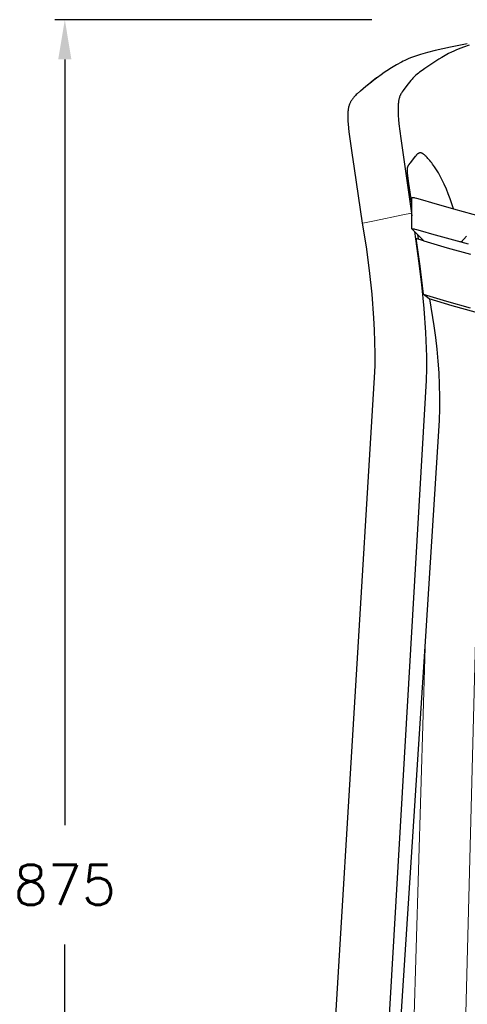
# Model space of a CAD drawing. Extents: x 26775 to 28329, y 10217 to 11900.
# Tile 2 of 6: x 26775 to 27000, y 10712 to 11207. Entities that reach past the tile are written whole.
import ezdxf

# ---------------------------------------------------------------- set-up
doc = ezdxf.new("R2010")
doc.units = 0
doc.header["$LTSCALE"] = 0.5
doc.layers.get('DEFPOINTS').update_dxf_attribs({"linetype": 'CONTINUOUS'})
doc.layers.add('2D$Visibile$Curve', color=7, linetype='CONTINUOUS', lineweight=25, true_color=0x000000)
doc.layers.add('2D$Visibile$Tangenti', color=252, linetype='CONTINUOUS', lineweight=20, true_color=0x696969)
doc.styles.get("Standard").update_dxf_attribs({"font": 'txt.shx', "bigfont": 'bigfont.shx'})
doc.dimstyles.new('STANDARD_ACAD', dxfattribs={"dimtxt": 0.18, "dimasz": 0.18, "dimexe": 0.18, "dimexo": 0.0625, "dimgap": 0.09, "dimtad": 0, "dimtih": 1, "dimtoh": 1, "dimdec": 4, "dimzin": 0, "dimdsep": 46, "dimtxsty": 'Standard', "dimcen": 0.09, "dimadec": 0, "dimazin": 0, "dimtfac": 1, "dimtdec": 4, "dimtofl": 0, "dimtmove": 0, "dimatfit": 3, "dimfxl": 1, "dimtolj": 1, "dimtzin": 0, "dimarcsym": 0})

# ---------------------------------------------------------------- blocks, each defined once
blk = doc.blocks.new('*D354')
at = {"layer": '2D$Visibile$Tangenti', "color": 0, "lineweight": -2, "transparency": 16777216}
for p, q in [((26951.85, 11207.39), (26792.32, 11207.39)), ((26797.32, 11187.39), (26797.32, 10802.22)), ((26797.32, 10357.04), (26797.32, 10742.22)), ((26890.98, 10337.04), (26792.32, 10337.04))]:
    blk.add_line(p, q, dxfattribs=at)
at = {"layer": '2D$Visibile$Tangenti', "color": 0, "transparency": 16777216}
for points in [[(26793.99, 11187.39), (26800.65, 11187.39), (26797.32, 11207.39)], [(26793.99, 10357.04), (26800.65, 10357.04), (26797.32, 10337.04)]]:
    blk.add_solid(points, dxfattribs=at)
at = {"layer": 'DEFPOINTS', "color": 0, "transparency": 16777216}
for p in [(26797.32, 11207.39), (26971.85, 11207.39), (26910.98, 10337.04)]:
    blk.add_point(p, dxfattribs=at)
at = {"layer": '2D$Visibile$Tangenti', "color": 0, "transparency": 16777216, "insert": (26797.32, 10772.22), "char_height": 20, "attachment_point": 5}
blk.add_mtext('\\A1;875', dxfattribs=at)

msp = doc.modelspace()

# ---------------------------------------------------------------- linework, layer by layer
at = {"layer": '2D$Visibile$Curve', "color": 0}
for p, q in [((26991.4, 11193.56), (26983.77, 11191.84)), ((26999.9, 11195.26), (26991.4, 11193.56)), ((26997.97, 11193.52), (26996.64, 11193.03)), ((27000.83, 11194.5), (26997.97, 11193.52)), ((26973.27, 11188.83), (26971.84, 11188.32)), ((26974.79, 11189.35), (26973.27, 11188.83)), ((26976.4, 11189.85), (26974.79, 11189.35)), ((26979.89, 11190.85), (26976.4, 11189.85)), ((26983.77, 11191.84), (26979.89, 11190.85)), ((26987.1, 11188.46), (26985.61, 11187.54)), ((26988.7, 11189.39), (26987.1, 11188.46)), ((26989.55, 11189.85), (26988.7, 11189.39)), ((26990.44, 11190.31), (26989.55, 11189.85)), ((26991.95, 11191.06), (26990.44, 11190.31)), ((26993.03, 11191.55), (26991.95, 11191.06)), ((26994.17, 11192.04), (26993.03, 11191.55)), ((26995.37, 11192.54), (26994.17, 11192.04)), ((26996.64, 11193.03), (26995.37, 11192.54)), ((26964.24, 11184.69), (26961.82, 11183.26)), ((26966.7, 11186.06), (26964.24, 11184.69)), ((26967.58, 11186.49), (26966.7, 11186.06)), ((26966.7, 11186.06), (26966.7, 11186.06)), ((26966.7, 11186.05), (26966.7, 11186.06)), ((26968.51, 11186.93), (26967.58, 11186.49)), ((26969.47, 11187.36), (26968.51, 11186.93)), ((26970.49, 11187.79), (26969.47, 11187.36)), ((26971.84, 11188.32), (26970.49, 11187.79)), ((26985.61, 11187.54), (26978.54, 11182.81)), ((26954.21, 11178.11), (26957.12, 11180.17)), ((26954.22, 11178.11), (26957.12, 11180.17)), ((26959.45, 11181.75), (26957.12, 11180.17)), ((26961.82, 11183.26), (26959.45, 11181.75)), ((26973.11, 11178.64), (26972.75, 11178.28)), ((26973.48, 11179), (26973.11, 11178.64)), ((26973.76, 11179.26), (26973.48, 11179)), ((26974.05, 11179.52), (26973.76, 11179.26)), ((26974.64, 11180.02), (26974.05, 11179.52)), ((26975.26, 11180.5), (26974.64, 11180.02)), ((26975.89, 11180.98), (26975.26, 11180.5)), ((26977.19, 11181.9), (26975.89, 11180.98)), ((26978.54, 11182.81), (26977.19, 11181.9)), ((26946.09, 11171.59), (26948.86, 11173.95)), ((26948.59, 11173.73), (26951.37, 11175.97)), ((26948.86, 11173.95), (26951.7, 11176.22)), ((26951.37, 11175.97), (26954.21, 11178.11)), ((26954.22, 11178.11), (26951.7, 11176.22)), ((26969.48, 11174.3), (26967.59, 11171.81)), ((26970.76, 11175.96), (26969.48, 11174.3)), ((26971.4, 11176.75), (26970.76, 11175.96)), ((26972.06, 11177.53), (26971.4, 11176.75)), ((26972.4, 11177.91), (26972.06, 11177.53)), ((26972.75, 11178.28), (26972.4, 11177.91)), ((26942.96, 11168.61), (26942.77, 11168.39)), ((26943.3, 11168.97), (26942.96, 11168.61)), ((26943.65, 11169.33), (26943.3, 11168.97)), ((26944.03, 11169.71), (26943.65, 11169.33)), ((26944.42, 11170.08), (26944.03, 11169.71)), ((26946.09, 11171.59), (26944.42, 11170.08)), ((26965.84, 11168.64), (26965.77, 11168.41)), ((26965.93, 11168.87), (26965.84, 11168.64)), ((26966.01, 11169.09), (26965.93, 11168.87)), ((26966.1, 11169.3), (26966.01, 11169.09)), ((26966.19, 11169.51), (26966.1, 11169.3)), ((26966.28, 11169.71), (26966.19, 11169.51)), ((26966.38, 11169.91), (26966.28, 11169.71)), ((26966.48, 11170.1), (26966.38, 11169.91)), ((26966.58, 11170.28), (26966.48, 11170.1)), ((26966.69, 11170.46), (26966.58, 11170.28)), ((26966.9, 11170.82), (26966.69, 11170.46)), ((26967.13, 11171.16), (26966.9, 11170.82)), ((26967.59, 11171.81), (26967.13, 11171.16)), ((26940.23, 11163.75), (26940.17, 11163.54)), ((26940.29, 11163.95), (26940.23, 11163.75)), ((26940.35, 11164.15), (26940.29, 11163.95)), ((26940.41, 11164.34), (26940.35, 11164.15)), ((26940.48, 11164.53), (26940.41, 11164.34)), ((26940.54, 11164.71), (26940.48, 11164.53)), ((26940.61, 11164.89), (26940.54, 11164.71)), ((26940.76, 11165.23), (26940.61, 11164.89)), ((26940.91, 11165.56), (26940.76, 11165.23)), ((26941.07, 11165.87), (26940.91, 11165.56)), ((26941.18, 11166.09), (26941.07, 11165.87)), ((26941.3, 11166.3), (26941.18, 11166.09)), ((26941.41, 11166.5), (26941.3, 11166.3)), ((26941.53, 11166.7), (26941.41, 11166.5)), ((26941.7, 11166.96), (26941.53, 11166.7)), ((26941.87, 11167.22), (26941.7, 11166.96)), ((26942.04, 11167.46), (26941.87, 11167.22)), ((26942.22, 11167.7), (26942.04, 11167.46)), ((26942.4, 11167.94), (26942.22, 11167.7)), ((26942.58, 11168.16), (26942.4, 11167.94)), ((26942.77, 11168.39), (26942.58, 11168.16)), ((26965.06, 11163.56), (26965.04, 11162.78)), ((26965.1, 11164.3), (26965.06, 11163.56)), ((26965.15, 11164.99), (26965.1, 11164.3)), ((26965.21, 11165.65), (26965.15, 11164.99)), ((26965.29, 11166.27), (26965.21, 11165.65)), ((26965.34, 11166.57), (26965.29, 11166.27)), ((26965.39, 11166.86), (26965.34, 11166.57)), ((26965.44, 11167.13), (26965.39, 11166.86)), ((26965.5, 11167.41), (26965.44, 11167.13)), ((26965.56, 11167.67), (26965.5, 11167.41)), ((26965.63, 11167.92), (26965.56, 11167.67)), ((26965.7, 11168.17), (26965.63, 11167.92)), ((26965.77, 11168.41), (26965.7, 11168.17)), ((26939.73, 11159.95), (26939.72, 11159.28)), ((26939.72, 11159.28), (26939.72, 11158.59)), ((26939.75, 11160.58), (26939.73, 11159.95)), ((26939.79, 11161.18), (26939.75, 11160.58)), ((26939.85, 11161.75), (26939.79, 11161.18)), ((26939.88, 11162.05), (26939.85, 11161.75)), ((26939.93, 11162.33), (26939.88, 11162.05)), ((26939.97, 11162.61), (26939.93, 11162.33)), ((26940.02, 11162.88), (26939.97, 11162.61)), ((26940.07, 11163.11), (26940.02, 11162.88)), ((26940.12, 11163.33), (26940.07, 11163.11)), ((26940.17, 11163.54), (26940.12, 11163.33)), ((26965.04, 11162.78), (26965.04, 11161.96)), ((26965.04, 11161.96), (26965.05, 11161.1)), ((26965.05, 11161.1), (26965.13, 11159.25)), ((26965.13, 11159.25), (26965.26, 11157.22)), ((26939.72, 11158.59), (26939.74, 11157.86)), ((26939.74, 11157.86), (26939.82, 11156.3)), ((26939.82, 11156.3), (26939.92, 11154.84)), ((26939.92, 11154.84), (26940.3, 11150.94)), ((26965.26, 11157.22), (26965.47, 11155.03)), ((26965.47, 11155.03), (26966.37, 11147.58)), ((26940.3, 11150.94), (26941.7, 11140.49)), ((26966.37, 11147.58), (26971.78, 11110.06)), ((26941.7, 11140.49), (26942.89, 11132.6)), ((26973.92, 11138.81), (26973.85, 11138.72)), ((26973.86, 11138.71), (26973.92, 11138.81)), ((26973.98, 11138.91), (26973.92, 11138.81)), ((26974.04, 11139.01), (26973.98, 11138.91)), ((26974.11, 11139.11), (26974.04, 11139.01)), ((26974.18, 11139.2), (26974.11, 11139.11)), ((26974.25, 11139.29), (26974.18, 11139.2)), ((26974.33, 11139.38), (26974.25, 11139.29)), ((26974.4, 11139.46), (26974.33, 11139.38)), ((26974.48, 11139.54), (26974.4, 11139.46)), ((26974.57, 11139.62), (26974.48, 11139.54)), ((26974.66, 11139.7), (26974.57, 11139.62)), ((26974.74, 11139.77), (26974.66, 11139.7)), ((26974.84, 11139.85), (26974.74, 11139.77)), ((26974.93, 11139.91), (26974.84, 11139.85)), ((26975.03, 11139.98), (26974.93, 11139.91)), ((26975.12, 11140.04), (26975.03, 11139.98)), ((26975.23, 11140.1), (26975.12, 11140.04)), ((26975.33, 11140.15), (26975.23, 11140.1)), ((26975.43, 11140.2), (26975.33, 11140.15)), ((26975.54, 11140.25), (26975.43, 11140.2)), ((26975.64, 11140.29), (26975.54, 11140.25)), ((26975.75, 11140.33), (26975.64, 11140.29)), ((26975.86, 11140.37), (26975.75, 11140.33)), ((26975.9, 11140.37), (26975.86, 11140.37)), ((26975.93, 11140.38), (26975.9, 11140.37)), ((26975.96, 11140.38), (26975.93, 11140.38)), ((26976, 11140.39), (26975.96, 11140.38)), ((26976.03, 11140.39), (26976, 11140.39)), ((26976.07, 11140.39), (26976.03, 11140.39)), ((26976.1, 11140.4), (26976.07, 11140.39)), ((26976.14, 11140.4), (26976.1, 11140.4)), ((26976.17, 11140.4), (26976.14, 11140.4)), ((26976.21, 11140.4), (26976.17, 11140.4)), ((26976.24, 11140.4), (26976.21, 11140.4)), ((26976.28, 11140.4), (26976.24, 11140.4)), ((26976.31, 11140.39), (26976.28, 11140.4)), ((26976.35, 11140.39), (26976.31, 11140.39)), ((26976.39, 11140.39), (26976.35, 11140.39)), ((26976.42, 11140.38), (26976.39, 11140.39)), ((26976.46, 11140.38), (26976.42, 11140.38)), ((26976.5, 11140.37), (26976.46, 11140.38)), ((26976.54, 11140.37), (26976.5, 11140.37)), ((26976.57, 11140.36), (26976.54, 11140.37)), ((26976.61, 11140.35), (26976.57, 11140.36)), ((26976.65, 11140.35), (26976.61, 11140.35)), ((26976.69, 11140.34), (26976.65, 11140.35)), ((26976.73, 11140.33), (26976.69, 11140.34)), ((26976.77, 11140.31), (26976.73, 11140.33)), ((26976.81, 11140.3), (26976.77, 11140.31)), ((26976.85, 11140.29), (26976.81, 11140.3)), ((26976.89, 11140.28), (26976.85, 11140.29)), ((26976.93, 11140.26), (26976.89, 11140.28)), ((26976.97, 11140.25), (26976.93, 11140.26)), ((26977.05, 11140.21), (26976.97, 11140.25)), ((26977.1, 11140.19), (26977.05, 11140.21)), ((26977.15, 11140.17), (26977.1, 11140.19)), ((26977.2, 11140.14), (26977.15, 11140.17)), ((26977.25, 11140.12), (26977.2, 11140.14)), ((26977.35, 11140.06), (26977.25, 11140.12)), ((26977.45, 11140), (26977.35, 11140.06)), ((26977.55, 11139.94), (26977.45, 11140)), ((26977.66, 11139.87), (26977.55, 11139.94)), ((26977.76, 11139.8), (26977.66, 11139.87)), ((26977.87, 11139.72), (26977.76, 11139.8)), ((26978.08, 11139.55), (26977.87, 11139.72)), ((26978.3, 11139.37), (26978.08, 11139.55)), ((26978.52, 11139.18), (26978.3, 11139.37)), ((26978.74, 11138.98), (26978.52, 11139.18)), ((26979.19, 11138.56), (26978.74, 11138.98)), ((26970.13, 11133.83), (26970.17, 11133.9)), ((26970.17, 11133.9), (26970.2, 11133.96)), ((26970.2, 11133.96), (26970.24, 11134.02)), ((26970.24, 11134.02), (26970.28, 11134.09)), ((26970.28, 11134.09), (26970.32, 11134.15)), ((26970.32, 11134.15), (26970.36, 11134.21)), ((26970.36, 11134.21), (26970.44, 11134.33)), ((26970.44, 11134.33), (26970.53, 11134.44)), ((26970.53, 11134.44), (26970.61, 11134.54)), ((26970.61, 11134.54), (26971.18, 11135.22)), ((26971.18, 11135.22), (26971.5, 11135.61)), ((26971.5, 11135.61), (26973.85, 11138.71)), ((26973.85, 11138.71), (26973.85, 11138.72)), ((26973.86, 11138.73), (26973.86, 11138.71)), ((26979.64, 11138.1), (26979.19, 11138.56)), ((26980.1, 11137.61), (26979.64, 11138.1)), ((26980.57, 11137.08), (26980.1, 11137.61)), ((26981.03, 11136.53), (26980.57, 11137.08)), ((26981.5, 11135.95), (26981.03, 11136.53)), ((26981.98, 11135.34), (26981.5, 11135.95)), ((26982.45, 11134.7), (26981.98, 11135.34)), ((26982.93, 11134.03), (26982.45, 11134.7)), ((26983.41, 11133.34), (26982.93, 11134.03)), ((26942.89, 11132.6), (26943.77, 11126.92)), ((26942.89, 11132.6), (26947.04, 11105.02)), ((26969.77, 11132.19), (26969.78, 11132.42)), ((26969.77, 11131.95), (26969.77, 11132.19)), ((26969.77, 11131.71), (26969.77, 11131.95)), ((26969.77, 11131.45), (26969.77, 11131.71)), ((26969.81, 11130.89), (26969.77, 11131.45)), ((26969.78, 11132.42), (26969.79, 11132.55)), ((26969.79, 11132.55), (26969.8, 11132.69)), ((26969.8, 11132.69), (26969.82, 11132.82)), ((26969.85, 11130.29), (26969.81, 11130.89)), ((26969.82, 11132.82), (26969.84, 11132.94)), ((26969.84, 11132.94), (26969.86, 11133.06)), ((26970, 11128.89), (26969.85, 11130.29)), ((26969.86, 11133.06), (26969.89, 11133.18)), ((26969.89, 11133.18), (26969.91, 11133.24)), ((26969.91, 11133.24), (26969.92, 11133.3)), ((26969.92, 11133.3), (26969.94, 11133.35)), ((26969.94, 11133.35), (26969.95, 11133.41)), ((26969.95, 11133.41), (26969.98, 11133.48)), ((26969.98, 11133.48), (26970.01, 11133.55)), ((26970.49, 11125.07), (26970, 11128.89)), ((26970.01, 11133.55), (26970.04, 11133.63)), ((26970.04, 11133.63), (26970.07, 11133.7)), ((26970.07, 11133.7), (26970.1, 11133.76)), ((26970.1, 11133.76), (26970.13, 11133.83)), ((26984.36, 11131.87), (26983.41, 11133.34)), ((26985.31, 11130.31), (26984.36, 11131.87)), ((26986.25, 11128.67), (26985.31, 11130.31)), ((26972, 11115.14), (26970.49, 11125.07)), ((26987.12, 11127.02), (26986.25, 11128.67)), ((26988.27, 11124.62), (26987.12, 11127.02)), ((26989.34, 11122.2), (26988.27, 11124.62)), ((26990.34, 11119.74), (26989.34, 11122.2)), ((26991.27, 11117.25), (26990.34, 11119.74)), ((26972, 11117.95), (26972, 11117.96)), ((26972, 11117.96), (26972, 11117.96)), ((26972, 11117.96), (26972.01, 11117.96)), ((26972, 11117.94), (26972, 11117.95)), ((26972, 11117.95), (26972, 11117.95)), ((26972, 11117.95), (26972, 11117.95)), ((26972, 11117.95), (26972, 11117.95)), ((26972, 11117.95), (26972, 11117.95)), ((26972, 11117.95), (26972, 11117.95)), ((26972, 11117.95), (26972, 11117.95)), ((26972, 11117.95), (26972, 11117.95)), ((26972, 11117.93), (26972, 11117.94)), ((26972, 11117.94), (26972, 11117.94)), ((26972, 11117.94), (26972, 11117.94)), ((26972, 11117.94), (26972, 11117.94)), ((26972, 11117.94), (26972, 11117.94)), ((26972, 11117.94), (26972, 11117.94)), ((26972, 11117.94), (26972, 11117.94)), ((26972, 11109.3), (26972, 11117.93)), ((26972.01, 11117.96), (26972.01, 11117.97)), ((26972.01, 11117.97), (26972.01, 11117.97)), ((26972.01, 11117.97), (26972.01, 11117.97)), ((26972.01, 11117.97), (26972.01, 11117.97)), ((26972.01, 11117.97), (26972.01, 11117.97)), ((26972.01, 11117.97), (26972.01, 11117.97)), ((26972.01, 11117.97), (26972.01, 11117.97)), ((26972.01, 11117.97), (26972.01, 11117.97)), ((26972.01, 11117.97), (26972.02, 11117.97)), ((26972.01, 11117.96), (26972.01, 11117.96)), ((26972.01, 11117.96), (26972.01, 11117.96)), ((26972.01, 11117.96), (26972.01, 11117.96)), ((26972.01, 11117.96), (26972.01, 11117.96)), ((26972.01, 11117.96), (26972.01, 11117.96)), ((26972.02, 11117.97), (26972.02, 11117.98)), ((26972.02, 11117.98), (26972.02, 11117.98)), ((26972.02, 11117.98), (26972.02, 11117.98)), ((26972.02, 11117.98), (26972.02, 11117.98)), ((26972.02, 11117.98), (26972.02, 11117.98)), ((26972.02, 11117.98), (26972.02, 11117.98)), ((26972.02, 11117.98), (26972.02, 11117.98)), ((26972.02, 11117.98), (26972.02, 11117.98)), ((26972.02, 11117.98), (26972.03, 11117.98)), ((26972.03, 11117.98), (26972.03, 11117.99)), ((26972.03, 11117.99), (26972.03, 11117.99)), ((26972.03, 11117.99), (26972.03, 11117.99)), ((26972.03, 11117.99), (26972.04, 11117.99)), ((26972.03, 11117.98), (26972.03, 11117.98)), ((26972.04, 11117.99), (26972.04, 11118)), ((26972.04, 11118), (26972.05, 11118)), ((26972.04, 11117.99), (26972.04, 11117.99)), ((26972.04, 11117.99), (26972.04, 11117.99)), ((26972.05, 11118), (26972.05, 11118)), ((26972.05, 11118), (26972.06, 11118)), ((26972.06, 11118), (26972.06, 11118)), ((26972.06, 11118), (26972.06, 11118)), ((26972.06, 11118), (26972.07, 11118)), ((26972.07, 11118), (26972.08, 11118.01)), ((26972.08, 11118.01), (26972.09, 11118.01)), ((26972.09, 11118.01), (26972.09, 11118.01)), ((26972.09, 11118.01), (26972.1, 11118.01)), ((26972.1, 11118.01), (26972.11, 11118.01)), ((26972.11, 11118.01), (26972.12, 11118.02)), ((26972.12, 11118.02), (26972.13, 11118.02)), ((26972.13, 11118.02), (26972.14, 11118.02)), ((26972.14, 11118.02), (26972.15, 11118.02)), ((26972.15, 11118.02), (26972.17, 11118.02)), ((26972.17, 11118.02), (26972.19, 11118.02)), ((26972.19, 11118.02), (26972.22, 11118.02)), ((26972.22, 11118.02), (26972.25, 11118.02)), ((26972.25, 11118.02), (26972.27, 11118.02)), ((26972.27, 11118.02), (26972.34, 11118.02)), ((26972.34, 11118.02), (26972.41, 11118.01)), ((26972.41, 11118.01), (26972.49, 11118)), ((26972.49, 11118), (26972.58, 11117.99)), ((26972.58, 11117.99), (26972.68, 11117.97)), ((26972.68, 11117.97), (26972.9, 11117.93)), ((26972.9, 11117.93), (26973.17, 11117.88)), ((26973.17, 11117.88), (26973.48, 11117.81)), ((26973.48, 11117.81), (26974.24, 11117.62)), ((26974.24, 11117.62), (26977.27, 11116.79)), ((26977.27, 11116.79), (26981.8, 11115.44)), ((26981.8, 11115.44), (26981.84, 11115.43)), ((26981.84, 11115.43), (26992.87, 11112.19)), ((26992.11, 11114.73), (26991.27, 11117.25)), ((26992.87, 11112.19), (26992.11, 11114.73)), ((26971.78, 11110.06), (26972, 11108.7)), ((26972, 11109.3), (26971.78, 11110.06)), ((26972, 11108.7), (26972, 11109.3)), ((26992.87, 11112.19), (26992.88, 11112.19)), ((26992.88, 11112.19), (27007.53, 11108.22)), ((26947.04, 11105.02), (26948.94, 11093.16)), ((26947.27, 11105.06), (26947.25, 11105.06)), ((26972, 11102.17), (26972, 11108.7)), ((26972, 11102.19), (26972, 11102.2)), ((26972, 11102.2), (26972.01, 11102.2)), ((26972, 11102.18), (26972, 11102.19)), ((26972, 11102.19), (26972, 11102.19)), ((26972, 11102.19), (26972, 11102.19)), ((26972, 11102.19), (26972, 11102.19)), ((26972, 11102.19), (26972, 11102.19)), ((26972, 11102.19), (26972, 11102.19)), ((26972, 11102.19), (26972, 11102.19)), ((26972, 11102.19), (26972, 11102.19)), ((26972, 11102.17), (26972, 11102.18)), ((26972, 11102.18), (26972, 11102.18)), ((26972, 11102.18), (26972, 11102.18)), ((26972, 11102.18), (26972, 11102.18)), ((26972, 11102.18), (26972, 11102.18)), ((26972, 11102.18), (26972, 11102.18)), ((26972, 11102.18), (26972, 11102.18)), ((26972, 11102.17), (26972, 11102.17)), ((26974.83, 11099.26), (26972, 11102.17)), ((26972.01, 11102.2), (26972.01, 11102.21)), ((26972.01, 11102.21), (26972.01, 11102.21)), ((26972.01, 11102.21), (26972.01, 11102.21)), ((26972.01, 11102.21), (26972.01, 11102.21)), ((26972.01, 11102.21), (26972.01, 11102.21)), ((26972.01, 11102.21), (26972.01, 11102.21)), ((26972.01, 11102.21), (26972.01, 11102.21)), ((26972.01, 11102.21), (26972.02, 11102.21)), ((26972.01, 11102.2), (26972.01, 11102.2)), ((26972.01, 11102.2), (26972.01, 11102.2)), ((26972.01, 11102.2), (26972.01, 11102.2)), ((26972.01, 11102.2), (26972.01, 11102.2)), ((26972.01, 11102.2), (26972.01, 11102.2)), ((26972.01, 11102.2), (26972.01, 11102.2)), ((26972.02, 11102.21), (26972.02, 11102.22)), ((26972.02, 11102.22), (26972.02, 11102.22)), ((26972.02, 11102.22), (26972.02, 11102.22)), ((26972.02, 11102.22), (26972.02, 11102.22)), ((26972.02, 11102.22), (26972.02, 11102.22)), ((26972.02, 11102.22), (26972.02, 11102.22)), ((26972.02, 11102.22), (26972.02, 11102.22)), ((26972.02, 11102.22), (26972.03, 11102.22)), ((26972.02, 11102.21), (26972.02, 11102.21)), ((26972.03, 11102.22), (26972.03, 11102.23)), ((26972.03, 11102.23), (26972.03, 11102.23)), ((26972.03, 11102.23), (26972.04, 11102.23)), ((26972.03, 11102.22), (26972.03, 11102.22)), ((26972.03, 11102.22), (26972.03, 11102.22)), ((26972.04, 11102.23), (26972.05, 11102.24)), ((26972.04, 11102.23), (26972.04, 11102.23)), ((26972.04, 11102.23), (26972.04, 11102.23)), ((26972.04, 11102.23), (26972.04, 11102.23)), ((26972.05, 11102.24), (26972.05, 11102.24)), ((26972.05, 11102.24), (26972.06, 11102.24)), ((26972.06, 11102.24), (26972.06, 11102.24)), ((26972.06, 11102.24), (26972.06, 11102.24)), ((26972.06, 11102.24), (26972.07, 11102.24)), ((26972.07, 11102.24), (26972.08, 11102.25)), ((26972.08, 11102.25), (26972.09, 11102.25)), ((26972.09, 11102.25), (26972.09, 11102.25)), ((26972.09, 11102.25), (26972.1, 11102.25)), ((26972.1, 11102.25), (26972.11, 11102.25)), ((26972.11, 11102.25), (26972.12, 11102.26)), ((26972.12, 11102.26), (26972.13, 11102.26)), ((26972.13, 11102.26), (26972.14, 11102.26)), ((26972.14, 11102.26), (26972.15, 11102.26)), ((26972.15, 11102.26), (26972.17, 11102.26)), ((26972.17, 11102.26), (26972.19, 11102.26)), ((26972.19, 11102.26), (26972.22, 11102.26)), ((26972.22, 11102.26), (26972.25, 11102.26)), ((26972.25, 11102.26), (26972.28, 11102.26)), ((26972.28, 11102.26), (26972.34, 11102.26)), ((26972.34, 11102.26), (26972.41, 11102.25)), ((26972.41, 11102.25), (26972.49, 11102.24)), ((26972.49, 11102.24), (26972.58, 11102.23)), ((26972.58, 11102.23), (26972.68, 11102.22)), ((26972.68, 11102.22), (26972.91, 11102.18)), ((26972.91, 11102.18), (26973.17, 11102.13)), ((26973.17, 11102.13), (26973.48, 11102.06)), ((26973.23, 11100.87), (26975.37, 11086.17)), ((26973.48, 11102.06), (26974.24, 11101.88)), ((26974.24, 11101.88), (26977.27, 11101.07)), ((26974.77, 11099.32), (26975.19, 11097.1)), ((26977.75, 11096.45), (26974.83, 11099.26)), ((26977.27, 11101.07), (26981.84, 11099.75)), ((26981.84, 11099.75), (27000.32, 11094.58)), ((26973.97, 11097.49), (26977.64, 11096.33)), ((26973.97, 11097.49), (26976.02, 11083.4)), ((26977.64, 11096.33), (26978.04, 11096.21)), ((26978.04, 11096.21), (26977.75, 11096.45)), ((26978.04, 11096.21), (26989.75, 11092.7)), ((26996.23, 11095.67), (26996.21, 11095.84)), ((26999.53, 11098.51), (26996.72, 11095.54)), ((26996.72, 11095.53), (26997.22, 11096.06)), ((26948.94, 11093.16), (26950.54, 11081.25)), ((26989.75, 11092.7), (27001.53, 11089.42)), ((26975.37, 11086.17), (26976.86, 11074.2)), ((26950.54, 11081.25), (26951.81, 11069.33)), ((26976.02, 11083.4), (26977.75, 11069.27)), ((26976.86, 11074.2), (26978.05, 11062.17)), ((26951.81, 11069.33), (26952.73, 11057.34)), ((26980.75, 11066.97), (26977.75, 11069.27)), ((26977.75, 11069.27), (26989.47, 11065.73)), ((26992.3, 11063.53), (26980.75, 11066.97)), ((26980.88, 11066.93), (26983.11, 11053.44)), ((26989.47, 11065.73), (27001.26, 11062.42)), ((26978.05, 11062.17), (26978.87, 11050.13)), ((27003.91, 11060.33), (26992.3, 11063.53)), ((26952.73, 11057.34), (26953.05, 11051.36)), ((26953.05, 11051.36), (26953.26, 11045.36)), ((26978.87, 11050.13), (26979.29, 11038.02)), ((26983.11, 11053.44), (26983.91, 11047.54)), ((26953.26, 11045.36), (26953.34, 11039.36)), ((26983.91, 11047.54), (26984.57, 11041.62)), ((26984.57, 11041.62), (26985.11, 11035.68)), ((26953.34, 11039.36), (26953.29, 11033.32)), ((26979.29, 11038.02), (26979.33, 11032)), ((26985.11, 11035.68), (26985.51, 11029.69)), ((26953.29, 11033.32), (26953.09, 11027.33)), ((26979.33, 11032), (26979.21, 11025.97)), ((26953.09, 11027.33), (26910.98, 10337.04)), ((26979.21, 11025.97), (26938.85, 10337.04)), ((26985.51, 11029.69), (26985.78, 11023.73)), ((26985.78, 11023.73), (26985.92, 11017.77)), ((26985.92, 11017.77), (26985.91, 11011.8)), ((26985.91, 11011.8), (26985.76, 11005.78)), ((26985.76, 11005.78), (26978.93, 10897.33)), ((26978.93, 10897.33), (26965.68, 10695.07))]:
    msp.add_line(p, q, dxfattribs=at)
at = {"layer": '2D$Visibile$Tangenti', "color": 0}
for p, q in [((26967.47, 11109.18), (26953.19, 11106.27)), ((26971.78, 11110.06), (26967.47, 11109.18)), ((26947.25, 11105.06), (26947.04, 11105.02)), ((26953.19, 11106.27), (26947.27, 11105.06)), ((27007.5, 11030.89), (26998.55, 10685.82)), ((26972.77, 10692.93), (26978.93, 10897.33))]:
    msp.add_line(p, q, dxfattribs=at)

# ---------------------------------------------------------------- dimensions: what is measured, and where the dimension line sits
dim = msp.add_linear_dim(base=(26797.32, 11207.39), p1=(26910.98, 10337.04), p2=(26971.85, 11207.39), angle=90, text='875', dimstyle='STANDARD_ACAD', override={"dimtxt": 20, "dimasz": 20, "dimexe": 5, "dimexo": 20, "dimgap": 20, "dimdec": 0, "dimtdec": 0, "dimtmove": 2}, dxfattribs=at)
dim.commit()
dim.dimension.update_dxf_attribs({"geometry": '*D354', "text_midpoint": (26797.32, 10772.22)})

doc.saveas('drawing.dxf')
